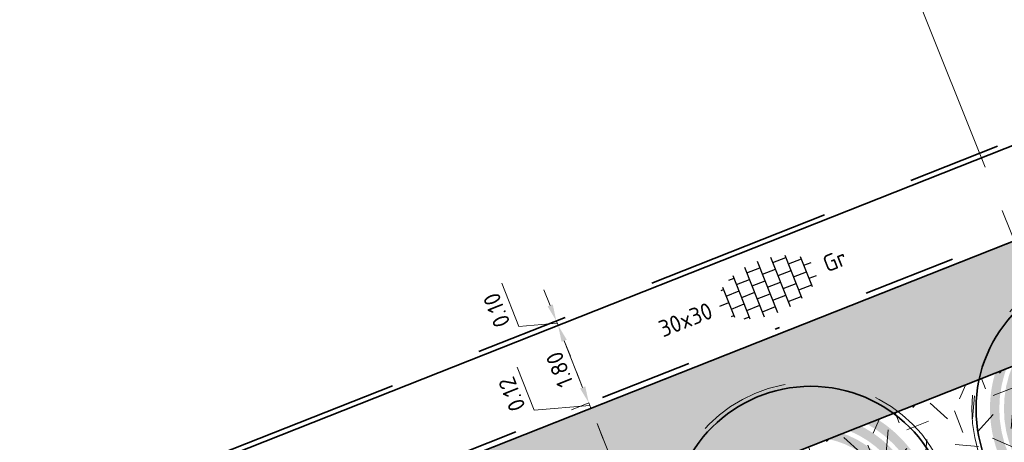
# Model space of a CAD drawing. Header units: metres. Extents: x 126075 to 126745, y 502461 to 502767.
# Tile 25 of 94: x 126553 to 126574, y 502541 to 502550. Entities that reach past the tile are written whole.
import ezdxf
from ezdxf.enums import TextEntityAlignment as Align

# ---------------------------------------------------------------- set-up
doc = ezdxf.new("R2010")
doc.units = ezdxf.units.M
doc.header["$PDSIZE"] = 1
for name, pattern in [('NLCS-HIDDEN', [4, 2, -2]), ('VH-OPSLUITBAND-SO', [10, 4, -2, 2, -2]), ('VH-RIJWIELPADBAND-SO', [20, 8, -2, 2, -2, 0, -2, 2, -2]), ('ZZ-CENTER-SO', [8, 5, -1, 1, -1])]:
    doc.linetypes.add(name, pattern=pattern)
doc.layers.get('0').update_dxf_attribs({"linetype": 'CONTINUOUS'})
doc.layers.get('DEFPOINTS').update_dxf_attribs({"linetype": 'CONTINUOUS'})
doc.layers.add('N-GV-GR-BOOM-BESCHERMDEWORTELRUIMTE-GN', color=7, linetype='NLCS-HIDDEN', lineweight=0, plot=False)
doc.layers.add('N-GV-GR-BOOM_SOORT-V', color=7, linetype='CONTINUOUS', lineweight=18, true_color=0x025a01)
for name, color, linetype, lineweight in [('N-WE-GR-BOOM-S', 90, 'CONTINUOUS', 25), ('N-WE-GR-GRAS-A-200', 62, 'CONTINUOUS', 18), ('N-WE-VH-GESLOTENVERHARDING_ASFALT_ROOD-V', 13, 'CONTINUOUS', 18), ('N-WE-VH-KANTOPSLUITING_OPSLUITBAND_100X200-G', 150, 'VH-OPSLUITBAND-SO', 35), ('N-WE-VH-KANTOPSLUITING_VOORKANTBAND-G', 50, 'CONTINUOUS', 35), ('N-WE-VH-OPENVERHARDING_TEGEL_300X300_DUN_HALFSTEENS-S-200', 252, 'CONTINUOUS', 25), ('N-XX-GR-BOOM-T25', 7, 'CONTINUOUS', 25), ('N01-WE-VH-KANTOPSLUITING_RIJWIELPADBAND_40 120-G', 10, 'VH-RIJWIELPADBAND-SO', 35), ('X-XX-AL-M', 7, 'CONTINUOUS', 18), ('X-XX-AL-VERWIJZING_DOORSNEDE-G', 7, 'ZZ-CENTER-SO', 18)]:
    doc.layers.add(name, color=color, linetype=linetype, lineweight=lineweight)
doc.styles.add('NLCS-ISO', font='NLCS-ISO.ttf')
doc.styles.add('NLCS-ISO-M200-T18', font='NLCS-ISO.ttf', dxfattribs={"height": 0.36})
doc.styles.add('NLCS-ISO-M200-T25', font='NLCS-ISO.ttf', dxfattribs={"height": 0.5})
doc.dimstyles.new('NLCS-M200-T18-PIJL_L2_H1', dxfattribs={"dimscale": 0.2, "dimtxt": 2.5, "dimasz": 1.8, "dimexe": 2, "dimexo": 2, "dimgap": 0.7, "dimtad": 1, "dimzin": 0, "dimdsep": 46, "dimtxsty": 'NLCS-ISO-M200-T18', "dimcen": 0, "dimdle": 2, "dimclrd": 256, "dimclre": 256, "dimclrt": 10, "dimadec": 1, "dimazin": 0, "dimtfac": 1, "dimtdec": 3, "dimtofl": 0, "dimtmove": 0, "dimatfit": 3, "dimfxl": 2, "dimfxlon": 1, "dimtfillclr": 256, "dimtolj": 1, "dimtzin": 0, "dimlwd": -1, "dimlwe": -1, "dimarcsym": 0})

# ---------------------------------------------------------------- blocks, each defined once
blk = doc.blocks.new('N-SGR-BOOM_BOL_3E')
h = blk.add_hatch(color=256)
h.dxf.hatch_style = 1
edge = h.paths.add_edge_path()
edge.add_arc((0, 0), 0.15, 0, 360)
at = {"layer": 'N-GV-GR-BOOM_SOORT-V', "transparency": 33554495}
h = blk.add_hatch(color=256, dxfattribs=at)
h.dxf.hatch_style = 1
h.paths.add_polyline_path([(-2.7, 0, 1), (2.7, 0, 1)])
h.paths.add_polyline_path([(2.5, 0, -1), (-2.5, 0, -1)], flags=16)
h.paths.add_polyline_path([(1.125, 0, -1), (-1.125, 0, -1)], flags=0)
h.paths.add_polyline_path([(-1.125, -1.9), (1.125, -1.9), (1.125, -1.15), (-1.125, -1.15)], flags=8)
h = blk.add_hatch(color=256, dxfattribs=at)
h.dxf.hatch_style = 1
edge = h.paths.add_edge_path(flags=16)
edge.add_arc((0, 0), 2.2, 0, 360)
edge = h.paths.add_edge_path()
edge.add_arc((0, 0), 2.4, 0, 360)
h = blk.add_hatch(color=256, dxfattribs=at)
h.dxf.hatch_style = 1
edge = h.paths.add_edge_path()
edge.add_arc((0, 0), 2.1, 0, 360)
edge = h.paths.add_edge_path(flags=16)
edge.add_arc((0, 0), 1.9, 0, 360)
at = {"lineweight": 35}
blk.add_circle((0, 0), 3, dxfattribs=at)
at = {"layer": 'N-GV-GR-BOOM-BESCHERMDEWORTELRUIMTE-GN'}
for radius in [3.09, 1.125]:
    blk.add_circle((0, 0), radius, dxfattribs=at)
at = {"layer": 'N-XX-GR-BOOM-T25', "style": 'NLCS-ISO-M200-T25'}
blk.add_attdef('SOORT', text='', height=0.5, dxfattribs=at).set_placement((0, -1.525), align=Align.MIDDLE_CENTER)
blk = doc.blocks.new('SVH-TEGEL_300X300_DUN_HALFST-SO')
for p, q in [((-3.61, 2.25), (-3, 2.25)), ((-3, -2.5), (-3, 2.5)), ((-1.5, -2.86), (-1.5, 2.86)), ((-1.5, 2.25), (0, 2.25)), ((0, -2.98), (0, 2.98)), ((1.5, -2.86), (1.5, 2.86)), ((1.5, 2.25), (3, 2.25)), ((3, -2.5), (3, 2.5)), ((-4.77, 1.5), (-4.5, 1.5)), ((-4.5, -1.73), (-4.5, 1.73)), ((-3, 1.5), (-1.5, 1.5)), ((0, 1.5), (1.5, 1.5)), ((3, 1.5), (4.5, 1.5)), ((4.5, -1.73), (4.5, 1.73)), ((-5.53, 0), (-4.5, 0)), ((-4.5, 0.75), (-3, 0.75)), ((-3, 0), (-1.5, 0)), ((-1.5, 0.75), (0, 0.75)), ((0, 0), (1.5, 0)), ((1.5, 0.75), (3, 0.75)), ((3, 0), (4.5, 0)), ((4.5, 0.75), (5.35, 0.75)), ((-4.5, -0.75), (-3, -0.75)), ((-1.5, -0.75), (0, -0.75)), ((1.5, -0.75), (3, -0.75)), ((4.5, -0.75), (5.35, -0.75)), ((-4.77, -1.5), (-4.5, -1.5)), ((-3, -1.5), (-1.5, -1.5)), ((0, -1.5), (1.5, -1.5)), ((3, -1.5), (4.5, -1.5)), ((-3.61, -2.25), (-3, -2.25)), ((-1.5, -2.25), (0, -2.25)), ((1.5, -2.25), (3, -2.25))]:
    blk.add_line(p, q)
at = {"style": 'NLCS-ISO'}
blk.add_attdef('FORMAAT', text='', height=1.8, dxfattribs=at).set_placement((-6.53, 0), align=Align.MIDDLE_RIGHT)
blk.add_attdef('KLEUR', text='', height=1.8, dxfattribs=at).set_placement((6.53, 0), align=Align.MIDDLE_LEFT)
at = {"style": 'NLCS-ISO', "flags": 1}
blk.add_attdef('FUNCTIE', text='', height=1.8, dxfattribs=at).set_placement((0, -3.98), align=Align.TOP_CENTER)
blk = doc.blocks.new('*D423')
at = {"layer": 'DEFPOINTS', "color": 0, "transparency": 16777216}
for p in [(126565.339, 502541.759), (126565.339, 502541.759), (126566.283, 502539.444)]:
    blk.add_point(p, dxfattribs=at)
at = {"layer": 'X-XX-AL-M', "transparency": 16777216}
for p, q in [((126565.339, 502541.759), (126565.711, 502541.906)), ((126566.127, 502539.77), (126565.472, 502541.424)), ((126566.26, 502539.435), (126565.888, 502539.288))]:
    blk.add_line(p, q, dxfattribs=at)
for points in [[(126565.416, 502541.402), (126565.527, 502541.446), (126565.339, 502541.759)], [(126566.071, 502539.748), (126566.183, 502539.792), (126566.26, 502539.435)]]:
    blk.add_solid(points, dxfattribs=at)
at = {"layer": 'X-XX-AL-M', "color": 10, "transparency": 16777216, "insert": (126565.502, 502540.479), "char_height": 0.36, "attachment_point": 5, "rotation": 111.6115, "style": 'NLCS-ISO-M200-T18'}
blk.add_mtext('\\A1;2.50', dxfattribs=at)
blk = doc.blocks.new('*D424')
at = {"layer": 'DEFPOINTS', "color": 0, "transparency": 16777216}
for p in [(126565.295, 502541.871), (126565.451, 502541.932), (126565.339, 502541.759)]:
    blk.add_point(p, dxfattribs=at)
at = {"layer": 'X-XX-AL-M', "transparency": 16777216}
for p, q in [((126564.121, 502541.712), (126563.752, 502542.642)), ((126565.162, 502542.205), (126565.03, 502542.54)), ((126565.317, 502541.815), (126564.121, 502541.712)), ((126565.295, 502541.871), (126564.923, 502541.723)), ((126565.339, 502541.759), (126565.295, 502541.871)), ((126565.339, 502541.759), (126565.711, 502541.906)), ((126565.472, 502541.424), (126565.604, 502541.09))]:
    blk.add_line(p, q, dxfattribs=at)
for points in [[(126565.106, 502542.183), (126565.218, 502542.227), (126565.295, 502541.871)], [(126565.416, 502541.402), (126565.527, 502541.446), (126565.339, 502541.759)]]:
    blk.add_solid(points, dxfattribs=at)
at = {"layer": 'X-XX-AL-M', "color": 10, "transparency": 16777216, "insert": (126563.639, 502542.059), "char_height": 0.36, "attachment_point": 5, "rotation": 111.6115, "style": 'NLCS-ISO-M200-T18'}
blk.add_mtext('\\A1;0.12', dxfattribs=at)
blk = doc.blocks.new('*D425')
at = {"layer": 'DEFPOINTS', "color": 0, "transparency": 16777216}
for p in [(126564.632, 502543.544), (126564.664, 502543.557), (126565.451, 502541.932)]:
    blk.add_point(p, dxfattribs=at)
at = {"layer": 'X-XX-AL-M', "transparency": 16777216}
for p, q in [((126564.632, 502543.544), (126564.26, 502543.397)), ((126565.162, 502542.205), (126564.764, 502543.209)), ((126565.295, 502541.871), (126564.923, 502541.723))]:
    blk.add_line(p, q, dxfattribs=at)
for points in [[(126564.709, 502543.187), (126564.82, 502543.231), (126564.632, 502543.544)], [(126565.106, 502542.183), (126565.218, 502542.227), (126565.295, 502541.871)]]:
    blk.add_solid(points, dxfattribs=at)
at = {"layer": 'X-XX-AL-M', "color": 10, "transparency": 16777216, "insert": (126564.666, 502542.589), "char_height": 0.36, "attachment_point": 5, "rotation": 111.6115, "style": 'NLCS-ISO-M200-T18'}
blk.add_mtext('\\A1;1.80', dxfattribs=at)
blk = doc.blocks.new('*D426')
at = {"layer": 'DEFPOINTS', "color": 0, "transparency": 16777216}
for p in [(126564.887, 502543.753), (126564.595, 502543.637), (126564.664, 502543.557)]:
    blk.add_point(p, dxfattribs=at)
at = {"layer": 'X-XX-AL-M', "transparency": 16777216}
for p, q in [((126563.792, 502543.52), (126563.423, 502544.45)), ((126564.462, 502543.972), (126564.33, 502544.306)), ((126564.613, 502543.591), (126563.792, 502543.52)), ((126564.595, 502543.637), (126564.223, 502543.49)), ((126564.632, 502543.544), (126564.26, 502543.397)), ((126564.632, 502543.544), (126564.595, 502543.637)), ((126564.764, 502543.209), (126564.897, 502542.875))]:
    blk.add_line(p, q, dxfattribs=at)
for points in [[(126564.407, 502543.95), (126564.518, 502543.994), (126564.595, 502543.637)], [(126564.709, 502543.187), (126564.82, 502543.231), (126564.632, 502543.544)]]:
    blk.add_solid(points, dxfattribs=at)
at = {"layer": 'X-XX-AL-M', "color": 10, "transparency": 16777216, "insert": (126563.31, 502543.867), "char_height": 0.36, "attachment_point": 5, "rotation": 111.6115, "style": 'NLCS-ISO-M200-T18'}
blk.add_mtext('\\A1;0.10', dxfattribs=at)

msp = doc.modelspace()

# ---------------------------------------------------------------- hatches: boundary and pattern name
at = {"layer": 'N-WE-GR-GRAS-A-200', "transparency": 33554559}
h = msp.add_hatch(dxfattribs=at)
h.set_pattern_fill('AGR-GRAS_02-SO', color=256, scale=0.2, pattern_type=2)
h.set_pattern_definition([(21.58, (126551.914, 502551.3593), (1.1242, 2.59541), [0.5, -1.5]), (21.58, (126552.4955, 502552.8798), (1.1242, 2.59541), [0.5, -1.5]), (111.58, (126551.8425, 502552.0838), (-2.59541, 1.1242), [0.5, -1.5]), (111.58, (126552.329, 502553.029), (-2.59541, 1.1242), [0.5, -1.5]), (66.58, (126551.771, 502552.8083), (-0.735605, 1.85981), [0.5, -2.32843]), (156.58, (126552.9369, 502551.7639), (-1.85981, -0.735605), [0.5, -2.32843]), (48.1452, (126552.1583, 502552.1012), (1.859808, 0.735605), [0.5, -3.97214]), (48.1452, (126552.6274, 502553.3621), (1.859808, 0.735605), [0.5, -3.97214]), (85.015, (126553.2159, 502551.87425), (-0.735605, 1.859808), [0.5, -3.97214]), (85.015, (126552.0479, 502552.3801), (-0.735605, 1.859808), [0.5, -3.97214]), (85.015, (126552.8828, 502552.17265), (-0.735605, 1.859808), [0.5, -3.97214]), (138.1452, (126551.5094, 502552.3822), (-0.735605, 1.859808), [0.5, -3.97214]), (175.015, (126552.1756, 502551.7854), (-1.859808, -0.735605), [0.5, -3.97214])])
h.paths.add_polyline_path([(126584.758, 502543.566), (126583.663, 502546.33), (126568.272, 502540.232), (126569.367, 502537.468)])
at = {"layer": 'N-WE-VH-GESLOTENVERHARDING_ASFALT_ROOD-V', "transparency": 33554687}
h = msp.add_hatch(color=256, dxfattribs=at)
h.dxf.hatch_style = 1
edge = h.paths.add_edge_path()
edge.add_line((126705.053, 502566.468), (126686.101, 502566.307))
edge.add_arc((126686.084, 502568.307), 2, 237.8378, 270.4869, ccw=False)
edge.add_arc((126671.669, 502545.383), 25.08, 57.8378, 100.5058)
edge.add_line((126667.096, 502570.042), (126613.821, 502560.162))
edge.add_arc((126621.114, 502520.833), 40, 100.5058, 111.6146)
edge.add_line((126606.38, 502558.02), (126517.467, 502522.791))
edge.add_arc((126515.625, 502527.44), 5, 200.686, 291.6146, ccw=False)
edge.add_line((126510.948, 502525.673), (126510.532, 502526.774))
edge.add_line((126510.532, 502526.774), (126508.193, 502525.891))
edge.add_line((126508.193, 502525.891), (126508.637, 502524.715))
edge.add_arc((126515.654, 502527.365), 7.5, 200.686, 236.4991)
edge.add_line((126511.514, 502521.111), (126508.384, 502519.774))
edge.add_arc((126518.893, 502530.477), 15, 225.5225, 236.334)
edge.add_line((126510.578, 502517.992), (126512.739, 502518.915))
edge.add_arc((126513.917, 502516.157), 3, 21.6115, 113.127, ccw=False)
edge.add_line((126516.707, 502517.261), (126517.383, 502515.553))
edge.add_arc((126518.893, 502530.477), 15, 264.2236, 280.4105)
edge.add_line((126521.604, 502515.724), (126520.273, 502519.058))
edge.add_arc((126522.131, 502519.799), 2, 111.6035, 201.7508, ccw=False)
edge.add_line((126521.395, 502521.658), (126532.962, 502526.234))
edge.add_line((126532.962, 502526.234), (126538.54, 502528.454))
edge.add_line((126538.54, 502528.454), (126607.301, 502555.696))
edge.add_arc((126621.114, 502520.833), 37.5, 100.5058, 111.6146, ccw=False)
edge.add_line((126614.277, 502557.704), (126667.552, 502567.584))
edge.add_arc((126671.669, 502545.383), 22.58, 83.9855, 100.5058, ccw=False)
edge.add_arc((126671.927, 502546.469), 21.473, 56.1777, 84.3654, ccw=False)
edge.add_line((126683.879, 502564.308), (126683.884, 502563.708))
edge.add_line((126683.884, 502563.708), (126705.075, 502563.888))
edge.add_line((126705.075, 502563.888), (126705.053, 502566.468))

# ---------------------------------------------------------------- linework, layer by layer
at = {"layer": 'N-WE-VH-KANTOPSLUITING_OPSLUITBAND_100X200-G', "flags": 128}
msp.add_lwpolyline([(126521.33, 502582.595), (126540.761, 502534.194), (126592.769, 502554.8), (126573.458, 502603.525)], dxfattribs=at)
at = {"layer": 'N-WE-VH-KANTOPSLUITING_VOORKANTBAND-G', "flags": 128}
msp.add_lwpolyline([(126521.237, 502582.558), (126540.706, 502534.064), (126592.899, 502554.744), (126573.551, 502603.563)], dxfattribs=at)
for points in [[(126510.532, 502526.774), (126510.948, 502525.673, 0.418969), (126517.467, 502522.791), (126606.38, 502558.02, -0.048509), (126613.821, 502560.162), (126667.096, 502570.042, -0.188356), (126685.02, 502566.614, 0.14343), (126686.101, 502566.307), (126705.053, 502566.468)], [(126524.444, 502525.556), (126606.38, 502558.02, -0.048509), (126613.821, 502560.162), (126667.096, 502570.042, -0.188356), (126685.02, 502566.614, 0.14343), (126686.101, 502566.307), (126705.053, 502566.468)], [(126673.948, 502566.279, 0.086022), (126674.486, 502567.151, 0.497026), (126674.075, 502567.834, 0.072494), (126667.567, 502567.587), (126614.299, 502557.709, 0.044184), (126607.873, 502555.92), (126538.54, 502528.454), (126539.115, 502527.022, 0.197723), (126540.708, 502525.386), (126542.567, 502524.582)]]:
    msp.add_lwpolyline(points, format="xyb", dxfattribs=at)
at = {"layer": 'N01-WE-VH-KANTOPSLUITING_RIJWIELPADBAND_40 120-G'}
msp.add_lwpolyline([(126537.603, 502530.899), (126600.658, 502555.882)], dxfattribs=at)
at = {"layer": 'X-XX-AL-VERWIJZING_DOORSNEDE-G', "flags": 128}
msp.add_lwpolyline([(126571.97, 502551.592), (126583.51, 502522.593)], dxfattribs=at)

# ---------------------------------------------------------------- block references
at = {"layer": 'N-WE-GR-BOOM-S'}
for p in [(126576.625, 502541.746), (126570.071, 502539.229)]:
    msp.add_blockref('N-SGR-BOOM_BOL_3E', p, dxfattribs=at)
at = {"layer": 'N-WE-VH-OPENVERHARDING_TEGEL_300X300_DUN_HALFSTEENS-S-200', "xscale": 0.2, "yscale": 0.2, "zscale": 0.2, "rotation": 21.61460988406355}
msp.add_blockref('SVH-TEGEL_300X300_DUN_HALFST-SO', (126569.142, 502544.363), dxfattribs=at).add_auto_attribs({'FORMAAT': '30x30', 'KLEUR': 'Gr'})

# ---------------------------------------------------------------- dimensions: what is measured, and where the dimension line sits
at = {"layer": 'X-XX-AL-M'}
for base, p1, p2, picture, middle in [((126564.595, 502543.637), (126564.664, 502543.557), (126564.887, 502543.753), '*D426', (126563.443, 502543.532)), ((126564.632, 502543.544), (126565.451, 502541.932), (126564.664, 502543.557), '*D425', (126564.666, 502542.589)), ((126565.295, 502541.871), (126565.339, 502541.759), (126565.451, 502541.932), '*D424', (126563.772, 502541.724)), ((126565.339, 502541.759), (126566.283, 502539.444), (126565.339, 502541.759), '*D423', (126565.502, 502540.479))]:
    dim = msp.add_linear_dim(base=base, p1=p1, p2=p2, angle=291.6115, dimstyle='NLCS-M200-T18-PIJL_L2_H1', override={"dimtmove": 1}, dxfattribs=at)
    dim.commit()
    dim.dimension.update_dxf_attribs({"geometry": picture, "text_midpoint": middle})

doc.saveas('drawing.dxf')
